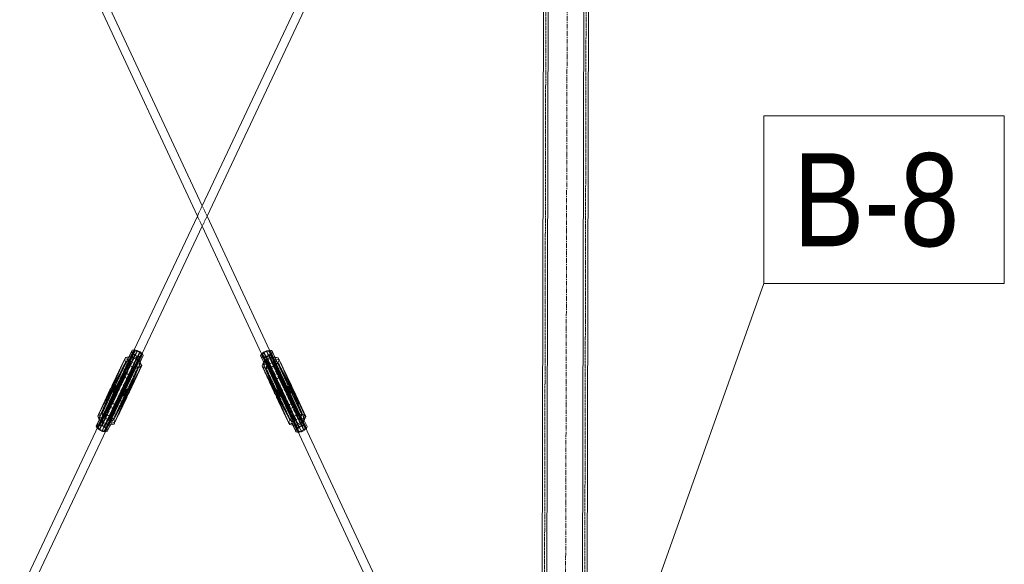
# Model space of a CAD drawing. Header units: millimetres. Extents: x -15129 to 9171, y -18789 to 5877.
# Tile 47 of 256: x -9030 to -7708, y -16308 to -15576. Entities that reach past the tile are written whole.
import ezdxf

# ---------------------------------------------------------------- set-up
doc = ezdxf.new("R2010")
doc.units = ezdxf.units.MM
doc.linetypes.add('ACAD_ISO02W100', pattern=[15, 12, -3])
doc.linetypes.add('CENTER', pattern=[50.8, 31.75, -6.35, 6.35, -6.35])
doc.layers.add('AS_Belki', color=145, linetype='Continuous')
doc.layers.add('AS_Czesci specjalne', color=31, linetype='Continuous')
doc.styles.add('Arial Narrow', font='ARIALN.TTF', dxfattribs={"height": 5})

msp = doc.modelspace()

# ---------------------------------------------------------------- linework, layer by layer
at = {"color": 5, "linetype": 'CENTER', "lineweight": 13, "ltscale": 0.2}
msp.add_line((-8292.8, -14646.9), (-8301.2, -17728.2, 38010), dxfattribs=at)
at = {"color": 7, "lineweight": 13}
msp.add_line((-8323.6, -16751.8), (-8031.3, -15930.5), dxfattribs=at)
msp.add_lwpolyline([(-8031.3, -15930.5), (-7708.5, -15930.5), (-7708.5, -15705.5), (-8031.3, -15705.5), (-8031.3, -15930.5)], dxfattribs=at)
at = {"layer": 'AS_Belki', "color": 84, "linetype": 'ACAD_ISO02W100', "lineweight": 13, "ltscale": 0.25}
for p, q in [((-8326.7, -16805.8), (-8322.1, -14748)), ((-8272.7, -16805.9), (-8268.1, -14748.1)), ((-8785.2, -15826.1), (-8791.7, -15839.9)), ((-8778.7, -15840), (-8785.2, -15826.1)), ((-8791.7, -15839.9), (-8785.2, -15853.7)), ((-8785.2, -15853.7), (-8778.7, -15840)), ((-8880.8, -16028.8), (-8892.1, -16052.7)), ((-8881, -16056.7), (-8865.9, -16024.6)), ((-8876.4, -16019.6), (-8880.8, -16028.8)), ((-8880.8, -16028.8), (-8880.8, -16028.8)), ((-8705.4, -16025), (-8690.4, -16057.1)), ((-8690.5, -16029.2), (-8694.8, -16020)), ((-8679.3, -16053.2), (-8690.5, -16029.2)), ((-8690.5, -16029.2), (-8690.5, -16029.2)), ((-8911, -16092.8), (-8924.4, -16121.3)), ((-8913.8, -16126.4), (-8899.9, -16096.7)), ((-8671.7, -16097.3), (-8657.9, -16126.9)), ((-8647.3, -16121.9), (-8660.6, -16093.4))]:
    msp.add_line(p, q, dxfattribs=at)
at = {"layer": 'AS_Belki', "color": 145, "linetype": 'Continuous', "lineweight": 13, "ltscale": 0.25}
for p, q in [((-8319, -14742), (-8323.7, -16811.8)), ((-8275.7, -16811.9), (-8271, -14742.1)), ((-8269.7, -16805.9), (-8265.1, -14788.9)), ((-8329.3, -16615.6), (-8325.4, -14915.3)), ((-9134.5, -15104.6), (-8791.7, -15839.9)), ((-8785.2, -15826.1), (-9123.4, -15100.7)), ((-8443.7, -15102.2), (-8785.2, -15826.1)), ((-8778.7, -15840), (-8432.6, -15106.2)), ((-8791.7, -15839.9), (-8876.4, -16019.6)), ((-8694.8, -16020), (-8778.7, -15840)), ((-8865.9, -16024.6), (-8785.2, -15853.7)), ((-8785.2, -15853.7), (-8705.4, -16025)), ((-8924.4, -16121.3), (-9137.4, -16572.8)), ((-8436.3, -16574.4), (-8647.3, -16121.9)), ((-9126.3, -16576.7), (-8913.8, -16126.4)), ((-8657.9, -16126.9), (-8447.5, -16578.3))]:
    msp.add_line(p, q, dxfattribs=at)
at = {"layer": 'AS_Belki', "color": 84, "linetype": 'ACAD_ISO02W100', "lineweight": 13, "ltscale": 0.25, "extrusion": (-0.3781, -0.801523, 0.46325)}
for centre in [(-1187.6, -8482.8, 16228.2), (-1187.6, -8503.4, 16267.5)]:
    msp.add_circle(centre, 6, dxfattribs=at)
at = {"layer": 'AS_Belki', "color": 84, "linetype": 'ACAD_ISO02W100', "lineweight": 13, "ltscale": 0.25, "extrusion": (0.37447, -0.803224, 0.463253)}
for centre in [(-14655.5, -5041, 9643.7), (-14655.5, -5061.5, 9682.9)]:
    msp.add_circle(centre, 6, dxfattribs=at)
at = {"layer": 'AS_Czesci specjalne', "color": 145, "linetype": 'Continuous', "lineweight": 13, "ltscale": 0.25}
for p, q in [((-8923.9, -16106.1), (-8888, -16030)), ((-8919.7, -16105.3), (-8883.8, -16029.2)), ((-8913.9, -16106.6), (-8878, -16030.4)), ((-8906.6, -16068.5), (-8888, -16030)), ((-8906, -16067.1), (-8888, -16030)), ((-8888, -16030), (-8905.7, -16066.2)), ((-8889.6, -16032.6), (-8905.7, -16066)), ((-8905.7, -16066.2), (-8889.6, -16032.6)), ((-8888, -16030), (-8889.6, -16032.6)), ((-8883.8, -16029.2), (-8888, -16030)), ((-8880.6, -16028.8), (-8883.8, -16029.2)), ((-8878, -16030.4), (-8883.8, -16029.2)), ((-8880.2, -16021.9), (-8883.7, -16029.2)), ((-8883.4, -16029.2), (-8879.2, -16020.1)), ((-8880.6, -16028.8), (-8876.3, -16019.6)), ((-8880.6, -16028.8), (-8876.7, -16029.6)), ((-8879.2, -16020.1), (-8880.2, -16021.9)), ((-8876.3, -16019.6), (-8879.2, -16020.1)), ((-8878, -16030.4), (-8876.7, -16029.6)), ((-8872.2, -16033.3), (-8878, -16030.4)), ((-8876.7, -16029.6), (-8872.3, -16020.4)), ((-8876.7, -16029.6), (-8872.7, -16031.6)), ((-8872.3, -16020.4), (-8876.3, -16019.6)), ((-8872.7, -16031.6), (-8868.4, -16022.4)), ((-8872.2, -16033.3), (-8872.7, -16031.6)), ((-8872.7, -16031.6), (-8869.9, -16034.1)), ((-8868.4, -16022.4), (-8872.3, -16020.4)), ((-8865.5, -16024.9), (-8869.9, -16034.1)), ((-8868.6, -16036.2), (-8864.5, -16027.4)), ((-8865.5, -16024.9), (-8868.4, -16022.4)), ((-8864.5, -16027.4), (-8865.5, -16024.9)), ((-8705.7, -16025.3), (-8706.8, -16027.8)), ((-8706.8, -16027.8), (-8702.7, -16036.5)), ((-8702.9, -16022.7), (-8705.7, -16025.3)), ((-8701.4, -16034.5), (-8705.7, -16025.3)), ((-8698.9, -16020.8), (-8702.9, -16022.7)), ((-8698.5, -16032), (-8702.9, -16022.7)), ((-8701.4, -16034.5), (-8698.5, -16032)), ((-8693.3, -16030.8), (-8699.1, -16033.7)), ((-8699.1, -16033.7), (-8698.5, -16032)), ((-8695, -16020), (-8698.9, -16020.8)), ((-8694.6, -16030), (-8698.9, -16020.8)), ((-8698.5, -16032), (-8694.6, -16030)), ((-8690.7, -16029.2), (-8695, -16020)), ((-8692.1, -16020.5), (-8695, -16020)), ((-8694.6, -16030), (-8690.7, -16029.2)), ((-8693.3, -16030.8), (-8694.6, -16030)), ((-8687.5, -16029.6), (-8693.3, -16030.8)), ((-8657.7, -16107.1), (-8693.3, -16030.8)), ((-8692.1, -16020.5), (-8687.9, -16029.6)), ((-8691, -16022.3), (-8692.1, -16020.5)), ((-8687.6, -16029.6), (-8691, -16022.3)), ((-8687.5, -16029.6), (-8690.7, -16029.2)), ((-8651.9, -16106), (-8687.5, -16029.6)), ((-8683.3, -16030.5), (-8687.5, -16029.6)), ((-8683.3, -16030.5), (-8647.7, -16106.8)), ((-8665.7, -16066.7), (-8683.3, -16030.5)), ((-8665.5, -16067.6), (-8683.3, -16030.5)), ((-8683.3, -16030.5), (-8664.9, -16069)), ((-8681.7, -16033), (-8683.3, -16030.5)), ((-8908.1, -16109.4), (-8872.2, -16033.3)), ((-8868, -16037.1), (-8903.9, -16113.2)), ((-8868, -16037.1), (-8885.4, -16076)), ((-8884.5, -16074.7), (-8868, -16037.1)), ((-8883.5, -16074.1), (-8868, -16037.1)), ((-8866.4, -16040.8), (-8883.5, -16074.1)), ((-8866.4, -16040.8), (-8882.8, -16074.1)), ((-8882.8, -16076.1), (-8866.4, -16040.8)), ((-8866.4, -16040.8), (-8882.5, -16074.8)), ((-8868, -16037.1), (-8872.2, -16033.3)), ((-8868, -16037.1), (-8869.9, -16034.1)), ((-8866.4, -16040.8), (-8868, -16037.1)), ((-8703.3, -16037.5), (-8704.9, -16041.1)), ((-8689, -16075.3), (-8704.9, -16041.1)), ((-8704.9, -16041.1), (-8688.7, -16076.5)), ((-8688.7, -16074.6), (-8704.9, -16041.1)), ((-8688, -16074.5), (-8704.9, -16041.1)), ((-8699.1, -16033.7), (-8703.3, -16037.5)), ((-8701.4, -16034.5), (-8703.3, -16037.5)), ((-8703.3, -16037.5), (-8688, -16074.5)), ((-8687, -16075.1), (-8703.3, -16037.5)), ((-8686.1, -16076.4), (-8703.3, -16037.5)), ((-8667.8, -16113.8), (-8703.3, -16037.5)), ((-8663.5, -16110), (-8699.1, -16033.7)), ((-8681.7, -16033), (-8665.7, -16066.7)), ((-8665.8, -16066.6), (-8681.7, -16033)), ((-8925.5, -16108.7), (-8908.4, -16071.9)), ((-8923.9, -16106.1), (-8906.6, -16068.5)), ((-8923.9, -16106.1), (-8907.5, -16070.2)), ((-8923.9, -16106.1), (-8908.4, -16071.9)), ((-8908.4, -16071.9), (-8909.2, -16073.4)), ((-8907.5, -16070.2), (-8908.4, -16071.9)), ((-8906.6, -16068.5), (-8907.5, -16070.2)), ((-8906, -16067.1), (-8906.6, -16068.5)), ((-8905.7, -16066.2), (-8906, -16067.1)), ((-8905.7, -16066), (-8905.7, -16066.2)), ((-8665.7, -16066.7), (-8665.8, -16066.6)), ((-8665.5, -16067.6), (-8665.7, -16066.7)), ((-8664.9, -16069), (-8665.5, -16067.6)), ((-8664.9, -16069), (-8647.7, -16106.8)), ((-8664, -16070.7), (-8664.9, -16069)), ((-8664, -16070.7), (-8647.7, -16106.8)), ((-8663.1, -16072.4), (-8664, -16070.7)), ((-8909.2, -16073.4), (-8925.5, -16108.7)), ((-8885.4, -16076), (-8903.9, -16113.2)), ((-8885.9, -16077.8), (-8903.9, -16113.2)), ((-8886.2, -16079.7), (-8903.9, -16113.2)), ((-8886.2, -16079.7), (-8902.4, -16116.9)), ((-8886.3, -16081.5), (-8902.4, -16116.9)), ((-8886.3, -16082.8), (-8902.4, -16116.9)), ((-8902.4, -16116.9), (-8886.3, -16083.4)), ((-8886.3, -16081.5), (-8886.2, -16079.7)), ((-8885.4, -16081), (-8886.3, -16080.8)), ((-8886.3, -16082.8), (-8886.3, -16081.5)), ((-8886, -16082.4), (-8886.3, -16082.2)), ((-8886, -16082.4), (-8886.3, -16082.3)), ((-8886.3, -16082.3), (-8886, -16082.4)), ((-8886.3, -16083.4), (-8886.3, -16082.8)), ((-8886.2, -16083.3), (-8886.3, -16083.2)), ((-8886.3, -16083.2), (-8886.2, -16083.3)), ((-8886.3, -16083.4), (-8886.2, -16083.3)), ((-8886.2, -16079.7), (-8885.9, -16077.8)), ((-8885.4, -16081), (-8886.2, -16080.6)), ((-8885.4, -16081), (-8886.2, -16080.7)), ((-8886.2, -16083.3), (-8886, -16082.4)), ((-8884.5, -16079.3), (-8886.1, -16078.8)), ((-8884.5, -16079.3), (-8886.1, -16079)), ((-8884.5, -16079.3), (-8886, -16078.2)), ((-8886, -16082.4), (-8885.4, -16081)), ((-8885.9, -16077.8), (-8885.4, -16076)), ((-8885.6, -16076.9), (-8883.5, -16077.6)), ((-8885.4, -16076), (-8884.5, -16074.7)), ((-8883.5, -16077.6), (-8885.4, -16076.3)), ((-8885.4, -16081), (-8884.5, -16079.3)), ((-8884.9, -16075.3), (-8882.8, -16076.1)), ((-8882.8, -16076.1), (-8884.6, -16074.9)), ((-8884.5, -16074.7), (-8883.5, -16074.1)), ((-8884.5, -16079.3), (-8883.5, -16077.6)), ((-8882.5, -16074.8), (-8883.9, -16074.3)), ((-8883.5, -16074.1), (-8882.8, -16074.1)), ((-8883.5, -16077.6), (-8882.8, -16076.1)), ((-8882.5, -16074.8), (-8882.8, -16074.1)), ((-8882.8, -16076.1), (-8882.5, -16074.8)), ((-8688.7, -16074.6), (-8689, -16075.3)), ((-8687.6, -16074.8), (-8689, -16075.3)), ((-8689, -16075.3), (-8688.7, -16076.5)), ((-8688.7, -16074.6), (-8688, -16074.5)), ((-8686.8, -16075.4), (-8688.7, -16076.5)), ((-8688.7, -16076.5), (-8686.6, -16075.8)), ((-8688.7, -16076.5), (-8688, -16078)), ((-8688, -16074.5), (-8687, -16075.1)), ((-8686.1, -16076.7), (-8688, -16078)), ((-8688, -16078), (-8685.9, -16077.3)), ((-8688, -16078), (-8687, -16079.8)), ((-8687, -16075.1), (-8686.1, -16076.4)), ((-8685.5, -16078.7), (-8687, -16079.8)), ((-8685.4, -16079.2), (-8687, -16079.8)), ((-8687, -16079.8), (-8685.4, -16079.4)), ((-8687, -16079.8), (-8686.1, -16081.4)), ((-8686.1, -16076.4), (-8685.6, -16078.2)), ((-8667.8, -16113.8), (-8686.1, -16076.4)), ((-8686.1, -16081.4), (-8685.3, -16081)), ((-8686.1, -16081.4), (-8685.3, -16081.1)), ((-8685.3, -16081.2), (-8686.1, -16081.4)), ((-8686.1, -16081.4), (-8685.6, -16082.8)), ((-8685.6, -16078.2), (-8685.3, -16080.2)), ((-8667.8, -16113.8), (-8685.6, -16078.2)), ((-8685.2, -16082.7), (-8685.6, -16082.8)), ((-8685.6, -16082.8), (-8685.2, -16082.7)), ((-8685.6, -16082.8), (-8685.3, -16083.7)), ((-8685.6, -16082.8), (-8685.2, -16082.8)), ((-8685.3, -16080.2), (-8685.2, -16082)), ((-8669.3, -16117.4), (-8685.3, -16080.2)), ((-8667.8, -16113.8), (-8685.3, -16080.2)), ((-8685.3, -16083.7), (-8685.2, -16083.9)), ((-8685.3, -16083.7), (-8685.2, -16083.7)), ((-8685.2, -16083.7), (-8685.3, -16083.7)), ((-8685.2, -16082), (-8685.2, -16083.3)), ((-8669.3, -16117.4), (-8685.2, -16082)), ((-8669.3, -16117.4), (-8685.2, -16083.3)), ((-8685.2, -16083.3), (-8685.2, -16083.9)), ((-8685.2, -16083.9), (-8669.3, -16117.4)), ((-8663.1, -16072.4), (-8647.7, -16106.8)), ((-8663.1, -16072.4), (-8646.1, -16109.3)), ((-8662.3, -16074), (-8663.1, -16072.4)), ((-8646.1, -16109.3), (-8662.3, -16074)), ((-8926.4, -16120.3), (-8922, -16111.1)), ((-8925.5, -16108.7), (-8923.9, -16106.1)), ((-8925.5, -16108.7), (-8924, -16112.4)), ((-8923.1, -16112.8), (-8925.5, -16108.7)), ((-8919.7, -16105.3), (-8923.9, -16106.1)), ((-8922, -16111.1), (-8923.9, -16106.1)), ((-8923.5, -16119.8), (-8919.2, -16110.6)), ((-8922, -16111.1), (-8923.1, -16112.8)), ((-8919.2, -16110.6), (-8922, -16111.1)), ((-8919.2, -16110.6), (-8919.7, -16105.3)), ((-8913.9, -16106.6), (-8919.7, -16105.3)), ((-8919.6, -16120.6), (-8915.2, -16111.4)), ((-8915.2, -16111.4), (-8919.2, -16110.6)), ((-8915.2, -16111.4), (-8913.9, -16106.6)), ((-8911.3, -16113.3), (-8915.2, -16111.4)), ((-8908.1, -16109.4), (-8913.9, -16106.6)), ((-8911.3, -16113.3), (-8908.1, -16109.4)), ((-8903.9, -16113.2), (-8908.1, -16109.4)), ((-8663.5, -16110), (-8667.8, -16113.8)), ((-8657.7, -16107.1), (-8663.5, -16110)), ((-8660.3, -16113.9), (-8663.5, -16110)), ((-8656.4, -16112), (-8660.3, -16113.9)), ((-8651.9, -16106), (-8657.7, -16107.1)), ((-8656.4, -16112), (-8657.7, -16107.1)), ((-8652.5, -16111.2), (-8656.4, -16112)), ((-8652.1, -16121.2), (-8656.4, -16112)), ((-8652.5, -16111.2), (-8651.9, -16106)), ((-8648.2, -16120.4), (-8652.5, -16111.2)), ((-8649.6, -16111.7), (-8652.5, -16111.2)), ((-8647.7, -16106.8), (-8651.9, -16106)), ((-8647.7, -16106.8), (-8649.6, -16111.7)), ((-8649.6, -16111.7), (-8645.3, -16120.9)), ((-8648.6, -16113.5), (-8649.6, -16111.7)), ((-8646.1, -16109.3), (-8648.6, -16113.5)), ((-8646.1, -16109.3), (-8647.7, -16106.8)), ((-8647.7, -16113), (-8646.1, -16109.3)), ((-8923.1, -16112.8), (-8927.5, -16122)), ((-8926.4, -16120.3), (-8927.5, -16122)), ((-8927.5, -16122), (-8926.4, -16124.5)), ((-8923.5, -16119.8), (-8926.4, -16120.3)), ((-8926.4, -16124.5), (-8926.1, -16124.8)), ((-8925.6, -16122.7), (-8924.8, -16121.4)), ((-8925.4, -16123.3), (-8925.6, -16122.7)), ((-8924.8, -16121.4), (-8922.6, -16121)), ((-8924, -16112.4), (-8923.3, -16113.3)), ((-8919.6, -16120.6), (-8923.5, -16119.8)), ((-8922.6, -16121), (-8919.6, -16121.6)), ((-8915.7, -16122.5), (-8919.6, -16120.6)), ((-8919.6, -16121.6), (-8916.6, -16123.1)), ((-8916.6, -16123.1), (-8914.4, -16125.1)), ((-8915.7, -16122.5), (-8911.3, -16113.3)), ((-8912.8, -16125.1), (-8915.7, -16122.5)), ((-8914.4, -16125.1), (-8913.6, -16127)), ((-8908.5, -16115.9), (-8912.8, -16125.1)), ((-8911.7, -16127.6), (-8912.8, -16125.1)), ((-8911.7, -16127.6), (-8907.4, -16118.4)), ((-8908.5, -16115.9), (-8911.3, -16113.3)), ((-8903.9, -16113.2), (-8908.5, -16115.9)), ((-8907.4, -16118.4), (-8908.5, -16115.9)), ((-8908.3, -16120.3), (-8908.2, -16120.3)), ((-8903.9, -16119.5), (-8908.2, -16120.1)), ((-8908.2, -16120.3), (-8903.9, -16119.5)), ((-8902.4, -16116.9), (-8907.4, -16118.4)), ((-8902.4, -16116.9), (-8903.9, -16113.2)), ((-8903.9, -16119.5), (-8902.4, -16116.9)), ((-8669.3, -16117.4), (-8667.8, -16113.8)), ((-8669.3, -16117.4), (-8667.8, -16120)), ((-8664.3, -16118.9), (-8669.3, -16117.4)), ((-8663.2, -16116.5), (-8667.8, -16113.8)), ((-8667.8, -16120), (-8663.5, -16120.8)), ((-8663.5, -16120.7), (-8667.8, -16120)), ((-8663.2, -16116.5), (-8664.3, -16118.9)), ((-8664.3, -16118.9), (-8660, -16128.2)), ((-8663.5, -16120.8), (-8663.4, -16120.8)), ((-8660.3, -16113.9), (-8663.2, -16116.5)), ((-8658.9, -16125.7), (-8663.2, -16116.5)), ((-8656, -16123.1), (-8660.3, -16113.9)), ((-8656, -16123.1), (-8658.9, -16125.7)), ((-8657.3, -16125.6), (-8655.1, -16123.7)), ((-8652.1, -16121.2), (-8656, -16123.1)), ((-8655.1, -16123.7), (-8652.1, -16122.2)), ((-8648.2, -16120.4), (-8652.1, -16121.2)), ((-8652.1, -16122.2), (-8649.1, -16121.6)), ((-8649.1, -16121.6), (-8646.9, -16122)), ((-8644.2, -16122.7), (-8648.6, -16113.5)), ((-8648.3, -16114), (-8647.7, -16113)), ((-8645.3, -16120.9), (-8648.2, -16120.4)), ((-8646.9, -16122), (-8646.1, -16123.3)), ((-8646.1, -16123.3), (-8646.3, -16123.9)), ((-8645.6, -16125.5), (-8645.3, -16125.2)), ((-8644.2, -16122.7), (-8645.3, -16120.9)), ((-8645.3, -16125.2), (-8644.2, -16122.7)), ((-8915.5, -16129.9), (-8912.8, -16129.4)), ((-8914.4, -16128.3), (-8914.8, -16128.4)), ((-8913.7, -16126.7), (-8914.4, -16128.3)), ((-8914.4, -16128.3), (-8913.7, -16126.8)), ((-8914.4, -16128.3), (-8913.7, -16126.8)), ((-8913.6, -16127), (-8914.4, -16128.3)), ((-8912.8, -16129.4), (-8911.7, -16127.6)), ((-8658.9, -16125.7), (-8660, -16128.2)), ((-8660, -16128.2), (-8658.9, -16129.9)), ((-8658.9, -16129.9), (-8656.2, -16130.5)), ((-8658.1, -16127.5), (-8657.3, -16125.6)), ((-8658.1, -16127.3), (-8657.3, -16128.9)), ((-8658.1, -16127.4), (-8657.3, -16128.9)), ((-8657.3, -16128.9), (-8658.1, -16127.5)), ((-8657.3, -16128.9), (-8658, -16127.3)), ((-8657.3, -16128.9), (-8656.9, -16129))]:
    msp.add_line(p, q, dxfattribs=at)
at = {"layer": 'AS_Czesci specjalne', "color": 84, "linetype": 'ACAD_ISO02W100', "lineweight": 13, "ltscale": 0.25}
for p, q in [((-8922.6, -16121), (-8875.3, -16020.8)), ((-8922.6, -16126.6), (-8875.4, -16026.4)), ((-8919.6, -16121.6), (-8872.3, -16021.4)), ((-8869.3, -16022.9), (-8916.6, -16123.1)), ((-8869.3, -16028.5), (-8914.7, -16124.7)), ((-8889.6, -16032.6), (-8905.7, -16066.6)), ((-8905.7, -16068), (-8889.6, -16032.6)), ((-8905.7, -16069.7), (-8889.6, -16032.6)), ((-8881.4, -16028.9), (-8900.1, -16068.6)), ((-8877.6, -16021.2), (-8900, -16068)), ((-8877.6, -16024.4), (-8900, -16070)), ((-8881.4, -16028.9), (-8900, -16068)), ((-8881.3, -16028.9), (-8900, -16070)), ((-8899.8, -16070.9), (-8875.3, -16020.8)), ((-8899.8, -16075.9), (-8875.4, -16026.4)), ((-8899.7, -16068.4), (-8877.6, -16021.2)), ((-8899.7, -16071.9), (-8877.6, -16024.4)), ((-8899.6, -16075), (-8875.4, -16026.4)), ((-8875.3, -16020.8), (-8899.5, -16069.4)), ((-8899.5, -16070.1), (-8875.3, -16020.8)), ((-8899.5, -16069.4), (-8877.6, -16021.2)), ((-8899.5, -16074), (-8877.6, -16024.4)), ((-8875.4, -16026.4), (-8899.5, -16074)), ((-8869.3, -16022.9), (-8892.1, -16073.6)), ((-8892.1, -16078.6), (-8869.3, -16028.5)), ((-8891.7, -16077.8), (-8869.3, -16028.5)), ((-8891.6, -16072.9), (-8869.3, -16022.9)), ((-8891, -16072.4), (-8869.3, -16022.9)), ((-8867.1, -16024.9), (-8891, -16072.4)), ((-8891, -16077), (-8869.3, -16028.5)), ((-8867.1, -16024.9), (-8889.6, -16071.9)), ((-8884.6, -16031.1), (-8889.6, -16032.6)), ((-8888, -16036.2), (-8889.6, -16032.6)), ((-8888.5, -16072.1), (-8867.1, -16024.9)), ((-8866.3, -16026.8), (-8888.5, -16072.1)), ((-8866.3, -16026.8), (-8888.1, -16072.9)), ((-8888.1, -16072.2), (-8867.1, -16028.1)), ((-8883.5, -16029.3), (-8888, -16030)), ((-8887.7, -16072.4), (-8867.1, -16028.1)), ((-8886.4, -16057.7), (-8872.4, -16027.9)), ((-8883.7, -16029.2), (-8884.6, -16031.1)), ((-8884.6, -16031.1), (-8883.5, -16029.3)), ((-8884.6, -16031.1), (-8883.5, -16033.6)), ((-8883.5, -16033.6), (-8879.2, -16024.4)), ((-8883.5, -16029.3), (-8880.6, -16028.8)), ((-8883.5, -16029.3), (-8883.4, -16029.2)), ((-8878.4, -16022.5), (-8881.4, -16028.9)), ((-8878.4, -16022.5), (-8881.4, -16028.9)), ((-8881.4, -16028.9), (-8881.4, -16028.9)), ((-8881.4, -16028.9), (-8881.4, -16028.9)), ((-8878.4, -16022.5), (-8881.3, -16028.9)), ((-8881.3, -16028.9), (-8881.3, -16028.9)), ((-8880.6, -16036.1), (-8876.3, -16026.9)), ((-8880.2, -16021.9), (-8879.2, -16024.4)), ((-8879.2, -16024.4), (-8876.3, -16026.9)), ((-8878.4, -16022.5), (-8877.6, -16021.2)), ((-8878.1, -16023.1), (-8878.4, -16022.5)), ((-8877.6, -16024.4), (-8878.1, -16023.1)), ((-8867.1, -16028.1), (-8877.8, -16049.9)), ((-8877.6, -16021.2), (-8875.3, -16020.8)), ((-8875.4, -16026.4), (-8877.6, -16024.4)), ((-8876.7, -16038.1), (-8872.4, -16028.9)), ((-8876.3, -16026.9), (-8872.4, -16028.9)), ((-8872.4, -16027.9), (-8875.4, -16026.4)), ((-8875.3, -16020.8), (-8872.3, -16021.4)), ((-8872.8, -16038.9), (-8868.4, -16029.7)), ((-8869.3, -16028.5), (-8872.4, -16027.9)), ((-8872.4, -16028.9), (-8868.4, -16029.7)), ((-8872.3, -16021.4), (-8869.3, -16022.9)), ((-8869.9, -16038.4), (-8865.5, -16029.2)), ((-8869.8, -16034.2), (-8866.3, -16026.8)), ((-8869.3, -16022.9), (-8867.1, -16024.9)), ((-8867.5, -16028.2), (-8869.3, -16028.5)), ((-8868.4, -16029.7), (-8865.5, -16029.2)), ((-8867.1, -16028.1), (-8867.5, -16028.2)), ((-8867.1, -16024.9), (-8866.3, -16026.8)), ((-8866.3, -16026.8), (-8867.1, -16028.1)), ((-8865.5, -16029.2), (-8864.5, -16027.4)), ((-8706.8, -16027.8), (-8705.8, -16029.5)), ((-8701.4, -16038.8), (-8705.8, -16029.5)), ((-8705.8, -16029.5), (-8702.9, -16030.1)), ((-8704.9, -16027.1), (-8704.1, -16025.2)), ((-8683.4, -16073.3), (-8704.9, -16027.1)), ((-8704.9, -16027.1), (-8701.5, -16034.6)), ((-8683, -16072.6), (-8704.9, -16027.1)), ((-8704.1, -16028.5), (-8704.9, -16027.1)), ((-8704.1, -16025.2), (-8701.9, -16023.3)), ((-8704.1, -16025.2), (-8683, -16072.6)), ((-8681.9, -16072.4), (-8704.1, -16025.2)), ((-8680.5, -16072.9), (-8704.1, -16025.2)), ((-8683.4, -16072.7), (-8704.1, -16028.5)), ((-8704.1, -16028.5), (-8683.8, -16072.8)), ((-8680.5, -16077.5), (-8704.1, -16028.5)), ((-8703.7, -16028.6), (-8704.1, -16028.5)), ((-8701.9, -16028.9), (-8703.7, -16028.6)), ((-8702.9, -16030.1), (-8698.9, -16029.3)), ((-8698.6, -16039.3), (-8702.9, -16030.1)), ((-8701.9, -16023.3), (-8698.9, -16021.8)), ((-8679.4, -16074.1), (-8701.9, -16023.3)), ((-8701.9, -16023.3), (-8680.5, -16072.9)), ((-8679.8, -16073.4), (-8701.9, -16023.3)), ((-8655.1, -16123.7), (-8701.9, -16023.3)), ((-8698.9, -16028.3), (-8701.9, -16028.9)), ((-8679.4, -16079.1), (-8701.9, -16028.9)), ((-8688.6, -16058.6), (-8701.9, -16028.9)), ((-8701.9, -16028.9), (-8680.5, -16077.5)), ((-8657, -16125.3), (-8701.9, -16028.9)), ((-8698.9, -16021.8), (-8695.9, -16021.2)), ((-8652.1, -16122.2), (-8698.9, -16021.8)), ((-8695.9, -16026.8), (-8698.9, -16028.3)), ((-8698.9, -16029.3), (-8695, -16027.3)), ((-8654.6, -16123.4), (-8698.9, -16028.3)), ((-8694.6, -16038.5), (-8698.9, -16029.3)), ((-8695.9, -16021.2), (-8649.1, -16121.6)), ((-8671.9, -16070.6), (-8695.9, -16021.2)), ((-8695.9, -16021.2), (-8671.7, -16071.4)), ((-8672, -16069.9), (-8695.9, -16021.2)), ((-8695.9, -16021.2), (-8693.7, -16021.6)), ((-8693.7, -16024.8), (-8695.9, -16026.8)), ((-8695.9, -16026.8), (-8649.1, -16127.2)), ((-8671.9, -16075.5), (-8695.9, -16026.8)), ((-8671.7, -16076.4), (-8695.9, -16026.8)), ((-8672, -16074.5), (-8695.9, -16026.8)), ((-8695, -16027.3), (-8692.1, -16024.8)), ((-8690.7, -16036.6), (-8695, -16027.3)), ((-8693.7, -16021.6), (-8672, -16069.9)), ((-8693.7, -16021.6), (-8671.8, -16068.9)), ((-8671.5, -16068.6), (-8693.7, -16021.6)), ((-8693.7, -16021.6), (-8692.9, -16022.9)), ((-8693.2, -16023.5), (-8693.7, -16024.8)), ((-8693.7, -16024.8), (-8680.5, -16055.1)), ((-8680.1, -16054.5), (-8693.7, -16024.8)), ((-8671.5, -16070.5), (-8693.7, -16024.8)), ((-8692.9, -16022.9), (-8693.2, -16023.5)), ((-8692.9, -16022.9), (-8690, -16029.3)), ((-8689.9, -16029.3), (-8692.9, -16022.9)), ((-8689.9, -16029.3), (-8692.9, -16022.9)), ((-8692.1, -16024.8), (-8691, -16022.3)), ((-8687.8, -16034), (-8692.1, -16024.8)), ((-8690.7, -16029.2), (-8687.8, -16029.8)), ((-8690, -16029.3), (-8671.5, -16070.5)), ((-8690, -16029.3), (-8690, -16029.3)), ((-8689.9, -16029.4), (-8689.9, -16029.3)), ((-8689.9, -16029.4), (-8689.9, -16029.3)), ((-8671.5, -16068.6), (-8689.9, -16029.4)), ((-8671.4, -16069.1), (-8689.9, -16029.4)), ((-8687.9, -16029.6), (-8687.8, -16029.8)), ((-8687.8, -16029.8), (-8686.7, -16031.5)), ((-8683.3, -16030.5), (-8687.8, -16029.8)), ((-8686.7, -16031.5), (-8687.8, -16034)), ((-8686.7, -16031.5), (-8687.6, -16029.6)), ((-8681.7, -16033), (-8686.7, -16031.5)), ((-8924, -16112.4), (-8888, -16036.2)), ((-8919.7, -16116.2), (-8883.8, -16040)), ((-8913.9, -16119.1), (-8878, -16042.9)), ((-8908.2, -16120.3), (-8872.2, -16044.1)), ((-8888, -16036.2), (-8906.6, -16073.5)), ((-8888, -16036.2), (-8906, -16071.7)), ((-8888, -16036.2), (-8905.7, -16069.7)), ((-8868, -16043.3), (-8903.9, -16119.5)), ((-8883.5, -16033.6), (-8888, -16036.2)), ((-8883.8, -16040), (-8888, -16036.2)), ((-8887.7, -16072.4), (-8869.8, -16034.2)), ((-8885.4, -16081), (-8868, -16043.3)), ((-8884.5, -16079.3), (-8868, -16043.3)), ((-8883.8, -16040), (-8880.6, -16036.1)), ((-8878, -16042.9), (-8883.8, -16040)), ((-8883.5, -16033.6), (-8880.6, -16036.1)), ((-8866.4, -16040.8), (-8883.5, -16077.6)), ((-8883.5, -16077.6), (-8868, -16043.3)), ((-8876.7, -16038.1), (-8880.6, -16036.1)), ((-8878, -16042.9), (-8876.7, -16038.1)), ((-8872.2, -16044.1), (-8878, -16042.9)), ((-8872.8, -16038.9), (-8876.7, -16038.1)), ((-8869.9, -16038.4), (-8872.8, -16038.9)), ((-8872.2, -16044.1), (-8872.8, -16038.9)), ((-8868, -16043.3), (-8872.2, -16044.1)), ((-8869.9, -16034.1), (-8868.8, -16036.6)), ((-8868.8, -16036.6), (-8869.9, -16038.4)), ((-8868, -16043.3), (-8869.9, -16038.4)), ((-8869.8, -16034.2), (-8869.8, -16034.2)), ((-8868.8, -16036.6), (-8868.6, -16036.2)), ((-8866.4, -16040.8), (-8868.8, -16036.6)), ((-8866.4, -16040.8), (-8868, -16043.3)), ((-8702.5, -16037), (-8704.9, -16041.1)), ((-8688, -16078), (-8704.9, -16041.1)), ((-8703.3, -16043.7), (-8704.9, -16041.1)), ((-8701.4, -16038.8), (-8703.3, -16043.7)), ((-8703.3, -16043.7), (-8687, -16079.8)), ((-8703.3, -16043.7), (-8688, -16078)), ((-8703.3, -16043.7), (-8686.1, -16081.4)), ((-8667.8, -16120), (-8703.3, -16043.7)), ((-8699.1, -16044.5), (-8703.3, -16043.7)), ((-8702.7, -16036.5), (-8702.5, -16037)), ((-8702.5, -16037), (-8701.4, -16034.5)), ((-8702.5, -16037), (-8701.4, -16038.8)), ((-8701.5, -16034.6), (-8701.5, -16034.6)), ((-8701.5, -16034.6), (-8683.8, -16072.8)), ((-8701.4, -16038.8), (-8698.6, -16039.3)), ((-8699.1, -16044.5), (-8698.6, -16039.3)), ((-8693.3, -16043.3), (-8699.1, -16044.5)), ((-8663.5, -16120.8), (-8699.1, -16044.5)), ((-8694.6, -16038.5), (-8698.6, -16039.3)), ((-8690.7, -16036.6), (-8694.6, -16038.5)), ((-8693.3, -16043.3), (-8694.6, -16038.5)), ((-8687.5, -16040.5), (-8693.3, -16043.3)), ((-8657.7, -16119.6), (-8693.3, -16043.3)), ((-8687.8, -16034), (-8690.7, -16036.6)), ((-8687.5, -16040.5), (-8690.7, -16036.6)), ((-8683.3, -16036.7), (-8687.8, -16034)), ((-8683.3, -16036.7), (-8687.5, -16040.5)), ((-8651.9, -16116.8), (-8687.5, -16040.5)), ((-8681.7, -16033), (-8683.3, -16036.7)), ((-8683.3, -16036.7), (-8647.7, -16113)), ((-8664.9, -16074), (-8683.3, -16036.7)), ((-8665.5, -16072.2), (-8683.3, -16036.7)), ((-8665.7, -16070.3), (-8683.3, -16036.7)), ((-8681.7, -16033), (-8665.7, -16070.3)), ((-8681.7, -16033), (-8665.8, -16068.5)), ((-8665.8, -16067.2), (-8681.7, -16033)), ((-8917.1, -16122.8), (-8886.4, -16057.7)), ((-8881.2, -16056.9), (-8891, -16077)), ((-8877.8, -16049.9), (-8881.2, -16056.9)), ((-8679.9, -16078.3), (-8688.6, -16058.6)), ((-8680.5, -16055.1), (-8672, -16074.5)), ((-8671.8, -16072.4), (-8680.1, -16054.5)), ((-8922.6, -16121), (-8899.8, -16070.9)), ((-8900.3, -16071.7), (-8922.6, -16121)), ((-8903.4, -16075.4), (-8908.4, -16071.9)), ((-8902.3, -16074), (-8908.4, -16071.9)), ((-8907.5, -16070.2), (-8902.3, -16074)), ((-8900.9, -16072.5), (-8907.5, -16070.2)), ((-8900.3, -16071.7), (-8907.5, -16070.2)), ((-8906.6, -16068.5), (-8900.3, -16071.7)), ((-8899.8, -16070.9), (-8906.6, -16068.5)), ((-8899.5, -16070.1), (-8906.6, -16068.5)), ((-8906, -16071.7), (-8906.6, -16073.5)), ((-8906, -16067.1), (-8899.5, -16070.1)), ((-8906, -16067.1), (-8899.5, -16069.4)), ((-8899.7, -16068.4), (-8906, -16067.1)), ((-8905.7, -16069.7), (-8906, -16071.7)), ((-8906, -16071.7), (-8899.6, -16075)), ((-8899.5, -16074), (-8906, -16071.7)), ((-8899.7, -16071.9), (-8906, -16071.7)), ((-8905.7, -16066), (-8905.7, -16066.6)), ((-8905.7, -16066), (-8900.1, -16068.6)), ((-8900, -16068), (-8905.7, -16066)), ((-8905.7, -16066.2), (-8899.7, -16068.4)), ((-8900, -16068), (-8905.7, -16066.2)), ((-8900.1, -16068.6), (-8905.7, -16066.6)), ((-8905.7, -16066.6), (-8905.7, -16068)), ((-8905.7, -16068), (-8900, -16070)), ((-8900.1, -16068.6), (-8905.7, -16068)), ((-8905.7, -16068), (-8905.7, -16069.7)), ((-8905.7, -16069.7), (-8899.7, -16071.9)), ((-8900, -16070), (-8905.7, -16069.7)), ((-8900.9, -16072.5), (-8900.3, -16071.7)), ((-8900.3, -16071.7), (-8899.8, -16070.9)), ((-8900, -16068), (-8900.1, -16068.6)), ((-8900.1, -16068.6), (-8900, -16070)), ((-8900, -16068), (-8899.7, -16068.4)), ((-8900, -16070), (-8899.7, -16071.9)), ((-8899.8, -16070.9), (-8899.5, -16070.1)), ((-8899.5, -16069.4), (-8899.7, -16068.4)), ((-8899.7, -16071.9), (-8899.5, -16074)), ((-8899.5, -16069.4), (-8899.5, -16070.1)), ((-8891, -16072.4), (-8889.6, -16071.9)), ((-8884.5, -16074.7), (-8889.6, -16071.9)), ((-8889.6, -16071.9), (-8883.5, -16074.1)), ((-8889.6, -16071.9), (-8888.5, -16072.1)), ((-8888.5, -16072.1), (-8888.1, -16072.9)), ((-8883.5, -16074.1), (-8888.5, -16072.1)), ((-8882.8, -16074.1), (-8888.5, -16072.1)), ((-8888.5, -16074.1), (-8887.7, -16072.4)), ((-8888.5, -16074.1), (-8887.7, -16072.4)), ((-8888.2, -16072.6), (-8888.1, -16072.2)), ((-8665.5, -16067.6), (-8672, -16069.9)), ((-8672, -16069.9), (-8671.8, -16068.9)), ((-8671.9, -16070.6), (-8672, -16069.9)), ((-8665.5, -16072.2), (-8672, -16074.5)), ((-8671.9, -16070.6), (-8665.5, -16067.6)), ((-8664.9, -16069), (-8671.9, -16070.6)), ((-8671.7, -16071.4), (-8671.9, -16070.6)), ((-8665.5, -16072.2), (-8671.9, -16075.5)), ((-8671.8, -16068.9), (-8665.7, -16066.7)), ((-8665.5, -16067.6), (-8671.8, -16068.9)), ((-8671.8, -16068.9), (-8671.5, -16068.6)), ((-8671.8, -16072.4), (-8665.7, -16070.3)), ((-8671.5, -16070.5), (-8671.8, -16072.4)), ((-8665.5, -16072.2), (-8671.8, -16072.4)), ((-8664.9, -16069), (-8671.7, -16071.4)), ((-8671.7, -16071.4), (-8649.1, -16121.6)), ((-8671.2, -16072.2), (-8671.7, -16071.4)), ((-8665.8, -16066.6), (-8671.5, -16068.6)), ((-8665.7, -16066.7), (-8671.5, -16068.6)), ((-8671.5, -16070.5), (-8665.8, -16068.5)), ((-8671.4, -16069.1), (-8671.5, -16068.6)), ((-8671.4, -16069.1), (-8671.5, -16070.5)), ((-8665.7, -16070.3), (-8671.5, -16070.5)), ((-8671.4, -16069.1), (-8665.8, -16066.6)), ((-8665.8, -16067.2), (-8671.4, -16069.1)), ((-8665.8, -16068.5), (-8671.4, -16069.1)), ((-8671.2, -16072.2), (-8664.9, -16069)), ((-8664, -16070.7), (-8671.2, -16072.2)), ((-8671.2, -16072.2), (-8649.1, -16121.6)), ((-8670.5, -16073), (-8671.2, -16072.2)), ((-8664, -16070.7), (-8670.5, -16073)), ((-8669.2, -16074.5), (-8664, -16070.7)), ((-8665.8, -16067.2), (-8665.8, -16066.6)), ((-8665.8, -16068.5), (-8665.8, -16067.2)), ((-8665.7, -16070.3), (-8665.8, -16068.5)), ((-8665.5, -16072.2), (-8665.7, -16070.3)), ((-8664.9, -16074), (-8665.5, -16072.2)), ((-8903.4, -16075.4), (-8925.6, -16122.7)), ((-8903.9, -16076.6), (-8925.6, -16122.7)), ((-8925.6, -16122.7), (-8903.4, -16077.4)), ((-8909.4, -16074.6), (-8925.5, -16108.7)), ((-8909.2, -16075.3), (-8925.5, -16108.7)), ((-8925.5, -16108.7), (-8908.4, -16075.4)), ((-8924.8, -16121.4), (-8900.9, -16072.5)), ((-8924.8, -16121.4), (-8902.3, -16074)), ((-8903.4, -16075.4), (-8924.8, -16121.4)), ((-8903.4, -16077.4), (-8924.8, -16124.6)), ((-8924, -16112.4), (-8906.6, -16073.5)), ((-8907.5, -16074.8), (-8924, -16112.4)), ((-8908.4, -16075.4), (-8924, -16112.4)), ((-8902.3, -16077.5), (-8923.1, -16121)), ((-8900.9, -16072.5), (-8922.6, -16121)), ((-8901, -16077.1), (-8922.6, -16126.6)), ((-8892.1, -16073.6), (-8916.6, -16123.1)), ((-8892.4, -16074.5), (-8916.6, -16123.1)), ((-8892.5, -16075.5), (-8916.6, -16123.1)), ((-8892.4, -16079.4), (-8916.6, -16128.7)), ((-8892.5, -16080.1), (-8914.7, -16124.8)), ((-8914.4, -16125.1), (-8892.5, -16075.5)), ((-8892.3, -16077.5), (-8914.4, -16125.1)), ((-8892, -16079.5), (-8914.4, -16125.1)), ((-8913.7, -16126.8), (-8892.3, -16081.1)), ((-8913.7, -16126.8), (-8892, -16081.4)), ((-8892, -16079.5), (-8913.6, -16127)), ((-8891.8, -16080.9), (-8913.6, -16127)), ((-8913.6, -16127), (-8892, -16081.4)), ((-8909.2, -16073.4), (-8909.4, -16074.6)), ((-8909.4, -16074.6), (-8909.2, -16075.3)), ((-8903.9, -16076.6), (-8909.4, -16074.6)), ((-8909.2, -16073.4), (-8903.9, -16076.6)), ((-8903.4, -16075.4), (-8909.2, -16073.4)), ((-8909.2, -16075.3), (-8903.4, -16077.4)), ((-8903.9, -16076.6), (-8909.2, -16075.3)), ((-8908.4, -16075.4), (-8909.2, -16075.3)), ((-8907.5, -16074.8), (-8908.4, -16075.4)), ((-8908.4, -16075.4), (-8903.4, -16077.4)), ((-8904.1, -16076.9), (-8908.4, -16075.4)), ((-8908.1, -16091.4), (-8901, -16077.1)), ((-8906.6, -16073.5), (-8907.5, -16074.8)), ((-8907.5, -16074.8), (-8902.3, -16077.5)), ((-8903.8, -16076.1), (-8907.5, -16074.8)), ((-8907.5, -16074.8), (-8903.6, -16075.8)), ((-8907, -16091.6), (-8900.3, -16076.6)), ((-8906.9, -16091.6), (-8899.8, -16075.9)), ((-8900.3, -16076.6), (-8906.6, -16073.5)), ((-8906.6, -16073.5), (-8899.8, -16075.9)), ((-8906.6, -16073.5), (-8899.6, -16075)), ((-8903.6, -16077.1), (-8904.1, -16076.9)), ((-8903.9, -16076.6), (-8903.4, -16075.4)), ((-8903.4, -16077.4), (-8903.9, -16076.6)), ((-8885.4, -16081), (-8903.9, -16119.5)), ((-8886, -16082.4), (-8903.9, -16119.5)), ((-8903.9, -16119.5), (-8886.2, -16083.3)), ((-8903.7, -16076.1), (-8903.8, -16076.1)), ((-8901, -16077.1), (-8903.7, -16076.1)), ((-8903.6, -16075.8), (-8900.3, -16076.6)), ((-8903.6, -16075.8), (-8903.6, -16075.8)), ((-8902.3, -16077.5), (-8903.6, -16077.1)), ((-8903.4, -16075.4), (-8902.3, -16074)), ((-8903.4, -16077.4), (-8902.3, -16077.5)), ((-8886.2, -16083.3), (-8902.4, -16116.9)), ((-8902.3, -16074), (-8900.9, -16072.5)), ((-8902.3, -16077.5), (-8901, -16077.1)), ((-8901, -16077.1), (-8900.3, -16076.6)), ((-8892.1, -16078.6), (-8900.5, -16095.7)), ((-8900.3, -16076.6), (-8899.8, -16075.9)), ((-8892.5, -16080.1), (-8900, -16096.6)), ((-8899.8, -16075.9), (-8899.6, -16075)), ((-8899.6, -16075), (-8899.5, -16074)), ((-8892.5, -16075.5), (-8892.4, -16074.5)), ((-8892.3, -16077.5), (-8892.5, -16075.5)), ((-8885.9, -16077.8), (-8892.5, -16075.5)), ((-8892.4, -16079.4), (-8892.5, -16080.1)), ((-8892.3, -16081.1), (-8892.5, -16080.1)), ((-8886.3, -16082.3), (-8892.5, -16080.1)), ((-8892.4, -16074.5), (-8892.1, -16073.6)), ((-8885.9, -16077.8), (-8892.4, -16074.5)), ((-8892.4, -16074.5), (-8885.4, -16076)), ((-8892.1, -16078.6), (-8892.4, -16079.4)), ((-8886.3, -16082.2), (-8892.4, -16079.4)), ((-8886.3, -16080.8), (-8892.4, -16079.4)), ((-8892, -16079.5), (-8892.3, -16077.5)), ((-8886.2, -16079.7), (-8892.3, -16077.5)), ((-8892.3, -16077.5), (-8885.9, -16077.8)), ((-8892, -16081.4), (-8892.3, -16081.1)), ((-8886.3, -16083.2), (-8892.3, -16081.1)), ((-8892.3, -16081.1), (-8886.3, -16082.3)), ((-8892.1, -16073.6), (-8891.6, -16072.9)), ((-8885.4, -16076), (-8892.1, -16073.6)), ((-8891.7, -16077.8), (-8892.1, -16078.6)), ((-8892.1, -16078.6), (-8886.2, -16080.7)), ((-8891.8, -16080.9), (-8892, -16079.5)), ((-8886.3, -16081.5), (-8892, -16079.5)), ((-8886.2, -16079.7), (-8892, -16079.5)), ((-8892, -16081.4), (-8891.8, -16080.9)), ((-8892, -16081.4), (-8886.3, -16083.4)), ((-8892, -16081.4), (-8886.3, -16083.2)), ((-8886.3, -16083.4), (-8891.8, -16080.9)), ((-8886.3, -16082.8), (-8891.8, -16080.9)), ((-8891.8, -16080.9), (-8886.3, -16081.5)), ((-8891, -16077), (-8891.7, -16077.8)), ((-8886.2, -16080.6), (-8891.7, -16077.8)), ((-8886.1, -16079), (-8891.7, -16077.8)), ((-8891.6, -16072.9), (-8891, -16072.4)), ((-8885.4, -16076), (-8891.6, -16072.9)), ((-8891.6, -16072.9), (-8884.5, -16074.7)), ((-8884.5, -16074.7), (-8891, -16072.4)), ((-8889.6, -16075.5), (-8891, -16077)), ((-8886.1, -16078.8), (-8891, -16077)), ((-8889.6, -16075.5), (-8888.2, -16072.6)), ((-8888.5, -16074.1), (-8889.6, -16075.5)), ((-8886, -16078.2), (-8889.6, -16075.5)), ((-8889.6, -16075.5), (-8885.6, -16076.9)), ((-8888.1, -16072.9), (-8888.5, -16074.1)), ((-8885.4, -16076.3), (-8888.5, -16074.1)), ((-8888.5, -16074.1), (-8884.9, -16075.3)), ((-8884.6, -16074.9), (-8888.1, -16072.9)), ((-8883.9, -16074.3), (-8888.1, -16072.9)), ((-8888.1, -16072.9), (-8882.8, -16074.1)), ((-8683, -16072.6), (-8688.7, -16074.6)), ((-8688.7, -16074.6), (-8683.4, -16073.3)), ((-8688, -16074.5), (-8681.9, -16072.4)), ((-8683, -16072.6), (-8688, -16074.5)), ((-8683.4, -16073.3), (-8687.6, -16074.8)), ((-8681.9, -16072.4), (-8687, -16075.1)), ((-8687, -16075.1), (-8680.5, -16072.9)), ((-8687, -16075.1), (-8679.8, -16073.4)), ((-8683.4, -16073.3), (-8686.8, -16075.4)), ((-8686.6, -16075.8), (-8683, -16074.5)), ((-8679.8, -16073.4), (-8686.1, -16076.4)), ((-8686.1, -16076.4), (-8679.4, -16074.1)), ((-8683, -16074.5), (-8686.1, -16076.7)), ((-8686.1, -16076.4), (-8679.1, -16075)), ((-8667.8, -16120), (-8686.1, -16081.4)), ((-8685.9, -16077.3), (-8681.9, -16076)), ((-8679.1, -16075), (-8685.6, -16078.2)), ((-8679, -16076), (-8685.6, -16078.2)), ((-8685.6, -16078.2), (-8679.2, -16078)), ((-8685.6, -16082.8), (-8667.8, -16120)), ((-8681.9, -16076), (-8685.5, -16078.7)), ((-8680.5, -16077.5), (-8685.4, -16079.2)), ((-8685.4, -16079.4), (-8679.9, -16078.3)), ((-8679.2, -16078), (-8685.3, -16080.2)), ((-8685.3, -16081), (-8679.9, -16078.3)), ((-8685.3, -16081.1), (-8679.4, -16079.1)), ((-8679.5, -16079.9), (-8685.3, -16080.2)), ((-8679.1, -16079.9), (-8685.3, -16081.2)), ((-8669.3, -16117.4), (-8685.3, -16083.7)), ((-8685.3, -16083.7), (-8667.8, -16120)), ((-8679.5, -16079.9), (-8685.2, -16082)), ((-8685.2, -16082.7), (-8679.1, -16079.9)), ((-8679, -16080.6), (-8685.2, -16082.7)), ((-8685.2, -16082), (-8679.7, -16081.4)), ((-8679.7, -16081.4), (-8685.2, -16083.3)), ((-8679.7, -16081.4), (-8685.2, -16083.9)), ((-8685.2, -16082.8), (-8679.2, -16081.6)), ((-8679.2, -16081.6), (-8685.2, -16083.7)), ((-8685.2, -16083.7), (-8679.5, -16081.9)), ((-8685.2, -16083.9), (-8679.5, -16081.9)), ((-8683.8, -16072.8), (-8683, -16074.5)), ((-8683.8, -16072.8), (-8683, -16074.5)), ((-8683.4, -16073.3), (-8683, -16072.6)), ((-8683.2, -16073), (-8683.4, -16072.7)), ((-8683, -16074.5), (-8683.4, -16073.3)), ((-8681.9, -16076), (-8683.2, -16073)), ((-8683, -16072.6), (-8681.9, -16072.4)), ((-8683, -16074.5), (-8681.9, -16076)), ((-8680.5, -16072.9), (-8681.9, -16072.4)), ((-8681.9, -16076), (-8680.5, -16077.5)), ((-8680.5, -16072.9), (-8679.8, -16073.4)), ((-8679.9, -16078.3), (-8680.5, -16077.5)), ((-8679.4, -16079.1), (-8679.9, -16078.3)), ((-8679.4, -16074.1), (-8679.8, -16073.4)), ((-8679.7, -16081.4), (-8679.5, -16079.9)), ((-8679.5, -16081.9), (-8679.7, -16081.4)), ((-8658.1, -16127.5), (-8679.7, -16081.4)), ((-8679.5, -16079.9), (-8679.2, -16078)), ((-8658.1, -16127.5), (-8679.5, -16079.9)), ((-8679.5, -16079.9), (-8657.3, -16125.6)), ((-8679.5, -16081.9), (-8679.2, -16081.6)), ((-8679.5, -16081.9), (-8658.1, -16127.5)), ((-8679.5, -16081.9), (-8658.1, -16127.4)), ((-8679.1, -16075), (-8679.4, -16074.1)), ((-8655.1, -16123.7), (-8679.4, -16074.1)), ((-8679.1, -16079.9), (-8679.4, -16079.1)), ((-8657, -16125.4), (-8679.4, -16079.1)), ((-8679.2, -16078), (-8679, -16076)), ((-8657.3, -16125.6), (-8679.2, -16078)), ((-8679.2, -16081.6), (-8679, -16080.6)), ((-8679.2, -16081.6), (-8658.1, -16127.3)), ((-8679, -16076), (-8679.1, -16075)), ((-8679.1, -16075), (-8655.1, -16123.7)), ((-8679, -16080.6), (-8679.1, -16079.9)), ((-8657, -16125.4), (-8679.1, -16079.9)), ((-8657.3, -16125.6), (-8679, -16076)), ((-8679, -16076), (-8655.1, -16123.7)), ((-8658, -16127.3), (-8679, -16080.6)), ((-8679, -16080.6), (-8657.1, -16125.4)), ((-8671.8, -16072.4), (-8672, -16074.5)), ((-8672, -16074.5), (-8671.9, -16075.5)), ((-8664.9, -16074), (-8671.9, -16075.5)), ((-8671.9, -16075.5), (-8671.7, -16076.4)), ((-8664.9, -16074), (-8671.7, -16076.4)), ((-8671.7, -16076.4), (-8664.7, -16092.1)), ((-8671.7, -16076.4), (-8671.2, -16077.1)), ((-8664.9, -16074), (-8671.2, -16077.1)), ((-8667.9, -16076.3), (-8671.2, -16077.1)), ((-8671.2, -16077.1), (-8664.6, -16092.1)), ((-8671.2, -16077.1), (-8670.6, -16077.6)), ((-8667.8, -16076.6), (-8670.6, -16077.6)), ((-8670.6, -16077.6), (-8649.1, -16127.2)), ((-8670.6, -16077.6), (-8648.7, -16121.6)), ((-8669.2, -16078.1), (-8670.6, -16077.6)), ((-8670.5, -16073), (-8649.1, -16121.6)), ((-8646.9, -16122), (-8670.5, -16073)), ((-8669.2, -16074.5), (-8670.5, -16073)), ((-8663.1, -16072.4), (-8669.2, -16074.5)), ((-8669.2, -16074.5), (-8646.9, -16122)), ((-8668.1, -16075.9), (-8669.2, -16074.5)), ((-8669.2, -16078.1), (-8667.7, -16077.3)), ((-8667.9, -16077.6), (-8669.2, -16078.1)), ((-8668.1, -16077.9), (-8669.2, -16078.1)), ((-8648.6, -16121.7), (-8669.2, -16078.1)), ((-8663.1, -16072.4), (-8668.1, -16075.9)), ((-8662.3, -16074), (-8668.1, -16075.9)), ((-8668.1, -16075.9), (-8667.6, -16077.1)), ((-8646.1, -16123.3), (-8668.1, -16075.9)), ((-8668.1, -16075.9), (-8646.9, -16122)), ((-8667.6, -16077.1), (-8668.1, -16077.9)), ((-8668.1, -16077.9), (-8667.3, -16077.6)), ((-8668.1, -16077.9), (-8667.3, -16077.6)), ((-8648.5, -16121.7), (-8668.1, -16077.9)), ((-8646.1, -16123.3), (-8668.1, -16077.9)), ((-8664, -16075.3), (-8667.9, -16076.3)), ((-8667.9, -16076.3), (-8667.9, -16076.3)), ((-8667.4, -16077.4), (-8667.9, -16077.6)), ((-8667.7, -16076.6), (-8667.8, -16076.6)), ((-8664, -16075.3), (-8667.7, -16076.6)), ((-8667.7, -16077.3), (-8667.5, -16077.2)), ((-8667.6, -16077.1), (-8662.3, -16074)), ((-8662.1, -16075.2), (-8667.6, -16077.1)), ((-8662.3, -16075.9), (-8667.6, -16077.1)), ((-8646.1, -16123.3), (-8667.6, -16077.1)), ((-8667.5, -16077.2), (-8664, -16075.3)), ((-8663.1, -16076), (-8667.4, -16077.4)), ((-8667.3, -16077.6), (-8662.3, -16075.9)), ((-8667.3, -16077.6), (-8663.1, -16076)), ((-8664.9, -16074), (-8647.7, -16113)), ((-8664, -16075.3), (-8664.9, -16074)), ((-8664, -16075.3), (-8647.7, -16113)), ((-8663.1, -16076), (-8664, -16075.3)), ((-8662.3, -16075.9), (-8663.1, -16076)), ((-8647.7, -16113), (-8663.1, -16076)), ((-8663.1, -16076), (-8646.1, -16109.3)), ((-8662.1, -16075.2), (-8662.3, -16074)), ((-8662.3, -16075.9), (-8662.1, -16075.2)), ((-8646.1, -16109.3), (-8662.3, -16075.9)), ((-8646.1, -16109.3), (-8662.1, -16075.2)), ((-8923, -16121), (-8908.1, -16091.4)), ((-8920.3, -16121.4), (-8906.9, -16091.6)), ((-8920.3, -16121.4), (-8907, -16091.6)), ((-8900.5, -16095.7), (-8914.7, -16124.8)), ((-8900, -16096.6), (-8904.6, -16106.8)), ((-8664.7, -16092.1), (-8651.4, -16122)), ((-8664.6, -16092.1), (-8651.4, -16122)), ((-8904.6, -16106.8), (-8913.7, -16126.7)), ((-8922.1, -16115.3), (-8926.4, -16124.5)), ((-8926.1, -16124.8), (-8923.5, -16127.1)), ((-8924.8, -16124.6), (-8925.4, -16123.3)), ((-8924.8, -16124.6), (-8923, -16121)), ((-8923.1, -16121), (-8924.8, -16124.6)), ((-8924.8, -16124.6), (-8922.6, -16126.6)), ((-8924, -16112.4), (-8919.7, -16116.2)), ((-8919.2, -16117.9), (-8923.5, -16127.1)), ((-8923.3, -16113.3), (-8922.1, -16115.2)), ((-8922.1, -16115.2), (-8923.1, -16112.8)), ((-8922.6, -16126.6), (-8920.3, -16121.4)), ((-8922.6, -16126.6), (-8920.3, -16121.4)), ((-8922.1, -16115.3), (-8922.1, -16115.2)), ((-8922.1, -16115.2), (-8922.1, -16115.3)), ((-8919.2, -16117.9), (-8922.1, -16115.3)), ((-8919.7, -16116.2), (-8919.2, -16117.9)), ((-8913.9, -16119.1), (-8919.7, -16116.2)), ((-8919.6, -16129.1), (-8915.3, -16119.9)), ((-8919.6, -16128.1), (-8917.1, -16122.8)), ((-8919.2, -16117.9), (-8915.3, -16119.9)), ((-8914.7, -16124.7), (-8916.6, -16128.7)), ((-8914.7, -16124.8), (-8916.6, -16128.7)), ((-8914.7, -16124.8), (-8916.6, -16128.7)), ((-8915.7, -16129.9), (-8911.3, -16120.7)), ((-8915.3, -16119.9), (-8913.9, -16119.1)), ((-8911.3, -16120.7), (-8915.3, -16119.9)), ((-8908.2, -16120.3), (-8913.9, -16119.1)), ((-8912.8, -16129.4), (-8908.5, -16120.1)), ((-8911.3, -16120.7), (-8911.1, -16120.6)), ((-8911.1, -16120.6), (-8911.3, -16120.7)), ((-8910.5, -16120.5), (-8911.1, -16120.6)), ((-8911.1, -16120.6), (-8910.6, -16120.6)), ((-8910.6, -16120.6), (-8908.3, -16120.3)), ((-8908.5, -16120.1), (-8910.5, -16120.5)), ((-8907.4, -16118.4), (-8908.5, -16120.1)), ((-8908.2, -16120.1), (-8908.5, -16120.1)), ((-8663.2, -16120.7), (-8664.3, -16118.9)), ((-8657.7, -16119.6), (-8663.5, -16120.8)), ((-8663.2, -16120.7), (-8663.5, -16120.7)), ((-8663.4, -16120.8), (-8661.1, -16121.1)), ((-8663.2, -16120.7), (-8658.9, -16129.9)), ((-8660.6, -16121.2), (-8663.2, -16120.7)), ((-8661.1, -16121.1), (-8660.5, -16121.2)), ((-8660.4, -16121.2), (-8660.6, -16121.2)), ((-8660.5, -16121.2), (-8660.4, -16121.2)), ((-8660.4, -16121.2), (-8656.4, -16120.4)), ((-8660.4, -16121.2), (-8656.1, -16130.5)), ((-8651.9, -16116.8), (-8657.7, -16119.6)), ((-8656.4, -16120.4), (-8657.7, -16119.6)), ((-8652.5, -16118.5), (-8656.4, -16120.4)), ((-8652.1, -16129.7), (-8656.4, -16120.4)), ((-8652.1, -16128.7), (-8654.6, -16123.4)), ((-8649.6, -16115.9), (-8652.5, -16118.5)), ((-8652.5, -16118.5), (-8651.9, -16116.8)), ((-8648.2, -16127.7), (-8652.5, -16118.5)), ((-8647.7, -16113), (-8651.9, -16116.8)), ((-8651.4, -16122), (-8649.1, -16127.2)), ((-8651.4, -16122), (-8649.1, -16127.2)), ((-8648.6, -16113.5), (-8649.6, -16115.9)), ((-8649.6, -16115.8), (-8648.3, -16114)), ((-8649.6, -16115.9), (-8649.6, -16115.8)), ((-8645.3, -16125.2), (-8649.6, -16115.9)), ((-8646.9, -16125.2), (-8649.1, -16127.2)), ((-8648.7, -16121.6), (-8646.9, -16125.2)), ((-8646.9, -16125.2), (-8648.6, -16121.7)), ((-8646.9, -16125.2), (-8648.5, -16121.7)), ((-8646.3, -16123.9), (-8646.9, -16125.2)), ((-8923.5, -16127.1), (-8919.6, -16129.1)), ((-8919.6, -16128.1), (-8922.6, -16126.6)), ((-8916.6, -16128.7), (-8919.6, -16128.1)), ((-8919.6, -16129.1), (-8915.7, -16129.9)), ((-8914.8, -16128.4), (-8916.6, -16128.7)), ((-8915.7, -16129.9), (-8915.5, -16129.9)), ((-8657.1, -16125.4), (-8655.1, -16129.3)), ((-8655.1, -16129.3), (-8657, -16125.3)), ((-8655.1, -16129.3), (-8657, -16125.4)), ((-8655.1, -16129.3), (-8657, -16125.4)), ((-8656.9, -16129), (-8655.1, -16129.3)), ((-8656.2, -16130.5), (-8656.1, -16130.5)), ((-8656.1, -16130.5), (-8652.1, -16129.7)), ((-8652.1, -16128.7), (-8655.1, -16129.3)), ((-8649.1, -16127.2), (-8652.1, -16128.7)), ((-8652.1, -16129.7), (-8648.2, -16127.7)), ((-8648.2, -16127.7), (-8645.6, -16125.5))]:
    msp.add_line(p, q, dxfattribs=at)

# ---------------------------------------------------------------- texts
at = {"color": 7, "lineweight": 13, "style": 'Arial Narrow'}
msp.add_text('B-8', height=125, dxfattribs=at).set_placement((-7991.8, -15880.5))

doc.saveas('drawing.dxf')
